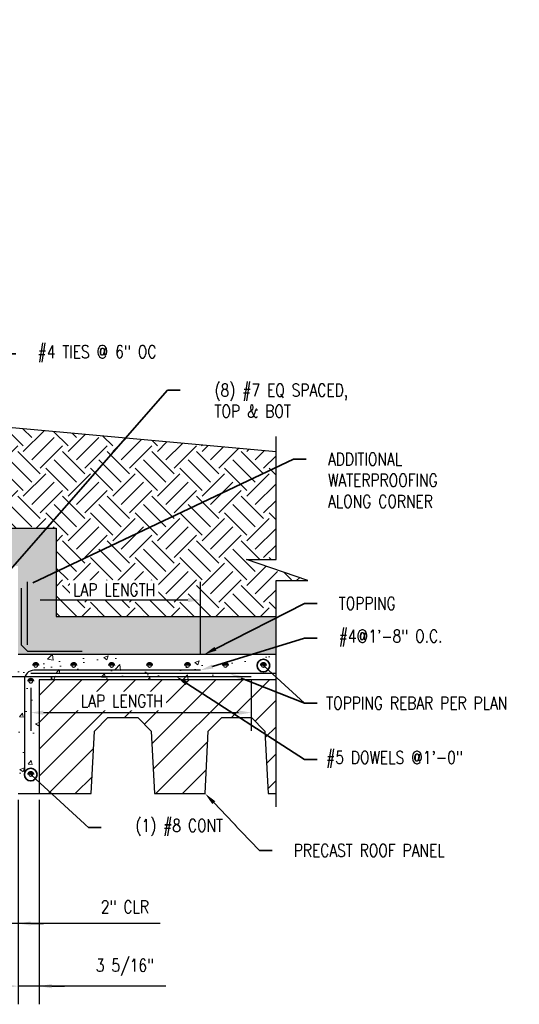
# Model space of a CAD drawing. Header units: inches. Extents: x -807 to 1010, y -1035 to -30.
# Tile 43 of 56: x 247 to 326, y -186 to -30. Entities that reach past the tile are written whole.
import ezdxf
from ezdxf import colors
from ezdxf.entities.mleader import LeaderData, LeaderLine
from ezdxf.math import Vec2, Vec3

# ---------------------------------------------------------------- set-up
doc = ezdxf.new("R2010")
doc.units = ezdxf.units.IN
doc.header["$MEASUREMENT"] = 0
doc.header["$PDMODE"] = 2
doc.layers.get('Defpoints').update_dxf_attribs({"color": 243})
doc.layers.add('A-WALL-PATT', color=9, linetype='Continuous', lineweight=18, true_color=0x808080)
for name, color, linetype in [('S-ANNO-DIMS', 1, 'Continuous'), ('S-ANNO-PATT', 8, 'Continuous'), ('S-DETL-HVY', 4, 'Continuous'), ('S-DETL-MEDM', 3, 'Continuous')]:
    doc.layers.add(name, color=color, linetype=linetype)
doc.layers.add('S-ANNO-NOTE', color=2, linetype='Continuous', lineweight=35)
doc.styles.add('Annotative', font='romans.shx', dxfattribs={"width": 0.8, "height": 0.125})
doc.dimstyles.new('Annotative', dxfattribs={"dimscale": 0, "dimtxt": 0.125, "dimasz": 0.125, "dimexe": 0.179688, "dimexo": 0.0625, "dimgap": 0.09, "dimtad": 1, "dimdec": 3, "dimzin": 3, "dimdsep": 46, "dimlunit": 4, "dimtxsty": 'Annotative', "dimcen": 0.09, "dimclrd": 1, "dimclre": 1, "dimclrt": 2, "dimazin": 2, "dimtfac": 1, "dimtdec": 3, "dimtmove": 1, "dimatfit": 3, "dimfxl": 1, "dimtfill": 1, "dimfrac": 2, "dimtolj": 1, "dimtzin": 0, "dimarcsym": 0})

# ---------------------------------------------------------------- blocks, each defined once
blk = doc.blocks.new('_Origin')
at = {"color": 0, "linetype": 'ByBlock', "lineweight": -2}
blk.add_line((0, 0), (-1, 0), dxfattribs=at)
blk.add_circle((0, 0), 0.5, dxfattribs=at)
blk = doc.blocks.new('*D85')
at = {"layer": 'Defpoints', "color": 0, "transparency": 16777216}
for p in [(246.39, -152.86), (249.7, -152.86), (246.39, -183.35)]:
    blk.add_point(p, dxfattribs=at)
at = {"layer": 'S-ANNO-DIMS', "color": 1, "lineweight": -2, "transparency": 16777216}
for p, q in [((246.39, -153.86), (246.39, -186.23)), ((249.7, -153.86), (249.7, -186.23)), ((244.39, -183.35), (242.39, -183.35)), ((249.7, -183.35), (246.39, -183.35)), ((249.7, -183.35), (246.39, -183.35)), ((269.74, -183.35), (249.7, -183.35)), ((251.7, -183.35), (253.7, -183.35))]:
    blk.add_line(p, q, dxfattribs=at)
at = {"layer": 'S-ANNO-DIMS', "color": 1, "transparency": 16777216}
for points in [[(244.39, -183.02), (244.39, -183.69), (246.39, -183.35)], [(251.7, -183.02), (251.7, -183.69), (249.7, -183.35)]]:
    blk.add_solid(points, dxfattribs=at)
at = {"layer": 'S-ANNO-DIMS', "color": 2, "transparency": 16777216, "insert": (263.28, -180.39), "char_height": 2, "attachment_point": 5, "style": 'Annotative', "bg_fill": 3, "box_fill_scale": 1.25, "bg_fill_color": 256, "bg_fill_true_color": 13158600, "bg_fill_transparency": 0}
blk.add_mtext('\\A1;3 5/16"', dxfattribs=at)
blk = doc.blocks.new('*D83')
at = {"layer": 'Defpoints', "color": 0, "transparency": 16777216}
for p in [(247.89, -122.26), (247.89, -130.36), (275.25, -131.86)]:
    blk.add_point(p, dxfattribs=at)
at = {"layer": 'S-ANNO-DIMS', "color": 1, "lineweight": -2, "transparency": 16777216}
for p, q in [((247.89, -129.36), (247.89, -119.39)), ((275.25, -130.86), (275.25, -119.39)), ((273.25, -122.26), (249.89, -122.26))]:
    blk.add_line(p, q, dxfattribs=at)
at = {"layer": 'S-ANNO-DIMS', "color": 1, "transparency": 16777216}
for points in [[(249.89, -121.93), (249.89, -122.59), (247.89, -122.26)], [(273.25, -121.93), (273.25, -122.59), (275.25, -122.26)]]:
    blk.add_solid(points, dxfattribs=at)
at = {"layer": 'S-ANNO-DIMS', "color": 2, "transparency": 16777216, "insert": (261.57, -120.62), "char_height": 2, "attachment_point": 5, "style": 'Annotative', "bg_fill": 3, "box_fill_scale": 1.25, "bg_fill_color": 256, "bg_fill_true_color": 13158600, "bg_fill_transparency": 0}
blk.add_mtext('\\A1;LAP LENGTH', dxfattribs=at)
blk = doc.blocks.new('*D80')
at = {"layer": 'Defpoints', "color": 0, "transparency": 16777216}
for p in [(283.27, -133.86), (248.39, -135.12), (283.27, -140.07)]:
    blk.add_point(p, dxfattribs=at)
at = {"layer": 'S-ANNO-DIMS', "color": 1, "lineweight": -2, "transparency": 16777216}
for p, q in [((283.27, -134.86), (283.27, -142.94)), ((248.39, -136.12), (248.39, -142.94)), ((250.39, -140.07), (281.27, -140.07))]:
    blk.add_line(p, q, dxfattribs=at)
at = {"layer": 'S-ANNO-DIMS', "color": 1, "transparency": 16777216}
for points in [[(250.39, -139.73), (250.39, -140.4), (248.39, -140.07)], [(281.27, -139.73), (281.27, -140.4), (283.27, -140.07)]]:
    blk.add_solid(points, dxfattribs=at)
at = {"layer": 'S-ANNO-DIMS', "color": 2, "transparency": 16777216, "insert": (262.79, -138.23), "char_height": 2, "attachment_point": 5, "style": 'Annotative', "bg_fill": 3, "box_fill_scale": 1.25, "bg_fill_color": 256, "bg_fill_true_color": 13158600, "bg_fill_transparency": 0}
blk.add_mtext('\\A1;LAP LENGTH', dxfattribs=at)
blk = doc.blocks.new('*D81')
at = {"layer": 'Defpoints', "color": 0, "transparency": 16777216}
for p in [(244.39, -148.98), (246.39, -152.86), (244.39, -173.44)]:
    blk.add_point(p, dxfattribs=at)
at = {"layer": 'S-ANNO-DIMS', "color": 1, "lineweight": -2, "transparency": 16777216}
for p, q in [((244.39, -149.98), (244.39, -176.31)), ((246.39, -153.86), (246.39, -176.31)), ((242.39, -173.44), (240.39, -173.44)), ((246.39, -173.44), (244.39, -173.44)), ((246.39, -173.44), (244.39, -173.44)), ((268.83, -173.44), (246.39, -173.44)), ((248.39, -173.44), (250.39, -173.44))]:
    blk.add_line(p, q, dxfattribs=at)
at = {"layer": 'S-ANNO-DIMS', "color": 1, "transparency": 16777216}
for points in [[(242.39, -173.11), (242.39, -173.77), (244.39, -173.44)], [(248.39, -173.11), (248.39, -173.77), (246.39, -173.44)]]:
    blk.add_solid(points, dxfattribs=at)
at = {"layer": 'S-ANNO-DIMS', "color": 2, "transparency": 16777216, "insert": (263.28, -170.81), "char_height": 2, "attachment_point": 5, "style": 'Annotative', "bg_fill": 3, "box_fill_scale": 1.25, "bg_fill_color": 256, "bg_fill_true_color": 13158600, "bg_fill_transparency": 0}
blk.add_mtext('\\A1;2" CLR', dxfattribs=at)

msp = doc.modelspace()

# ---------------------------------------------------------------- hatches: boundary and pattern name
at = {"layer": 'S-ANNO-PATT'}
h = msp.add_hatch(dxfattribs=at)
h.set_pattern_fill('EARTH', color=256, scale=20, angle=45)
h.set_pattern_definition([(45, (108.4375, 131.9413), (0, 7.07107), [5, -5]), (45, (107.1116, 133.267), (0, 7.07107), [5, -5]), (45, (105.786, 134.593), (0, 7.07107), [5, -5]), (135, (105.786, 135.477), (-7.07107, 4e-16), [5, -5]), (135, (107.1116, 136.8027), (-7.07107, 4e-16), [5, -5]), (135, (108.4375, 138.1285), (-7.07107, 4e-16), [5, -5])])
h.paths.add_polyline_path([(287.1834, -98.82354), (214.38962, -92.1281), (214.38962, -110.86392), (252.38962, -110.86392), (252.38962, -124.86392), (287.1834, -124.86392), (287.1834, -119.17756), (292.20305, -119.17756), (282.48591, -115.82938), (287.1834, -115.82938)])
h = msp.add_hatch(dxfattribs=at)
h.set_pattern_fill('AR-SAND', color=256, scale=0.5)
h.set_pattern_definition([(37.5, (108.4375, 131.9413), (-0.0314967, 0.9634119), [0, -0.76, 0, -0.85, 0, -0.8125]), (7.5, (108.4375, 131.9413), (0.8848884, 1.411073), [0, -0.41, 0, -0.685, 0, -0.2625]), (327.5, (107.8225, 131.9413), (1.557071, 0.0028295), [0, -0.25, 0, -0.9, 0, -1.175]), (317.5, (107.8225, 131.9413), (1.5030633, 0.438838), [0, -0.125, 0, -0.59, 0, -0.675])])
h.paths.add_polyline_path([(252.38962, -110.86392), (214.38962, -110.86392), (214.38962, -116.86392), (246.38962, -116.86392), (246.38962, -130.86392), (287.1834, -130.86392), (287.1834, -124.86392), (252.38962, -124.86392)])
at = {"layer": 'S-DETL-MEDM'}
h = msp.add_hatch(color=256, dxfattribs=at)
h.dxf.hatch_style = 1
h.paths.add_polyline_path([(279.5584, -132.61392, 1), (278.8084, -132.61392, 1)])
h = msp.add_hatch(color=256, dxfattribs=at)
h.dxf.hatch_style = 1
h.paths.add_polyline_path([(285.5584, -132.61392, 1), (284.8084, -132.61392, 1)])
h = msp.add_hatch(color=256, dxfattribs=at)
h.dxf.hatch_style = 1
h.paths.add_polyline_path([(248.76462, -135.1184, 1), (248.01462, -135.1184, 1)])

# ---------------------------------------------------------------- linework, layer by layer
at = {"layer": 'S-ANNO-PATT'}
msp.add_lwpolyline([(214.38962, -110.86392), (252.38962, -110.86392), (252.38962, -124.86392), (287.1834, -124.86392)], dxfattribs=at)
at = {"layer": 'S-DETL-HVY'}
for p, q in [((287.1834, -98.82354), (214.38962, -92.1281)), ((287.1834, -130.86392), (246.38962, -130.86392)), ((287.1834, -134.86392), (249.70212, -134.86392))]:
    msp.add_line(p, q, dxfattribs=at)
msp.add_lwpolyline([(246.88962, -120.36392), (246.88962, -129.36392), (247.88962, -130.36392), (256.51462, -130.36392)], dxfattribs=at)
at = {"layer": 'S-DETL-MEDM'}
for p, q in [((287.1834, -133.86392), (248.38962, -133.86392)), ((275.24741, -133.36392), (248.88962, -133.36392))]:
    msp.add_line(p, q, dxfattribs=at)
msp.add_lwpolyline([(228.28977, -125.70846), (228.28977, -132.48892, 0.414213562), (230.16477, -134.36392), (283.26932, -134.36392)], format="xyb", dxfattribs=at)
at = {"layer": 'S-DETL-MEDM', "const_width": 0.75}
for points in [[(279.3709, -132.61392, 1), (278.9959, -132.61392)], [(285.3709, -132.61392, 1), (284.9959, -132.61392)], [(248.57712, -135.1184, 1), (248.20212, -135.1184)]]:
    msp.add_lwpolyline(points, format="xyb", dxfattribs=at)
at = {"layer": 'S-DETL-MEDM'}
msp.add_arc((248.88962, -134.86392), 1.5, 90, 180, dxfattribs=at)

# ---------------------------------------------------------------- leaders
at = {"layer": 'S-ANNO-NOTE', "lineweight": -3}
ml = msp.add_multileader_mtext('Standard', dxfattribs=at)
ml.set_content('\\A1;RETAINING WALL', color=256, style='Annotative')
ml.set_leader_properties(color=1, linetype='ByLayer', lineweight=-1)
ml.build(insert=Vec2(0, 0))
ml.multileader.update_dxf_attribs({"text_right_attachment_type": 3, "dogleg_length": 0.125, "arrow_head_size": 2, "scale": 16})
ctx = ml.context
ctx.base_point, ctx.scale, ctx.char_height, ctx.arrow_head_size, ctx.landing_gap_size, ctx.plane_origin = Vec3(-125.30674, -31.44754), 16, 2, 2, 1.44, Vec3(-108.34813, 4.88075)
ctx.right_attachment = 3
notes = []
notes.append((ctx, [(1, (1, 1, 0), (-99.85499, -31.44754), (-1, 0), 3.7527, [(1, [(-91.4459, -47.04207)], 0, [])])]))
ctx.mtext.insert, ctx.mtext.width, ctx.mtext.flow_direction = Vec3(-123.86674, -30.44754), 43.038049, 5
ml = msp.add_multileader_mtext('Standard', dxfattribs=at)
ml.set_content('\\A1;RETAINING WALL', color=256, style='Annotative')
ml.set_leader_properties(color=1, linetype='ByLayer', lineweight=-1)
ml.build(insert=Vec2(0, 0))
ml.multileader.update_dxf_attribs({"text_right_attachment_type": 3, "dogleg_length": 0.125, "arrow_head_size": 2, "scale": 16})
ctx = ml.context
ctx.base_point, ctx.scale, ctx.char_height, ctx.arrow_head_size, ctx.landing_gap_size, ctx.plane_origin = Vec3(21.56638, -31.44754), 16, 2, 2, 1.44, Vec3(38.52499, 4.88075)
ctx.right_attachment = 3
notes.append((ctx, [(1, (1, 1, 0), (47.01813, -31.44754), (-1, 0), 3.7527, [(1, [(55.42723, -47.04207)], 0, [])])]))
ctx.mtext.insert, ctx.mtext.width, ctx.mtext.flow_direction = Vec3(23.00638, -30.44754), 43.038049, 5
ml = msp.add_multileader_mtext('Standard', dxfattribs=at)
ml.set_content('\\A1;RETAINING WALL REINFORCING ', color=256, style='Annotative')
ml.set_leader_properties(color=1, linetype='ByLayer', lineweight=-1)
ml.build(insert=Vec2(0, 0))
ml.multileader.update_dxf_attribs({"text_right_attachment_type": 3, "dogleg_length": 0.125, "arrow_head_size": 2, "scale": 16})
ctx = ml.context
ctx.base_point, ctx.scale, ctx.char_height, ctx.arrow_head_size, ctx.landing_gap_size, ctx.plane_origin = Vec3(-142.0396, -41.00958), 16, 2, 2, 1.44, Vec3(-113.63442, -0.26307)
ctx.right_attachment = 3
notes.append((ctx, [(1, (1, 1, 0), (-99.85499, -41.00958), (-1, 0), 3.57127, [(1, [(-88.39756, -54.06629)], 0, [])])]))
ctx.mtext.insert, ctx.mtext.width, ctx.mtext.flow_direction = Vec3(-140.5996, -40.00958), 37.6311591, 5
ml = msp.add_multileader_mtext('Standard', dxfattribs=at)
ml.set_content('\\A1;RETAINING WALL REINFORCING ', color=256, style='Annotative')
ml.set_leader_properties(color=1, linetype='ByLayer', lineweight=-1)
ml.build(insert=Vec2(0, 0))
ml.multileader.update_dxf_attribs({"text_right_attachment_type": 3, "dogleg_length": 0.125, "arrow_head_size": 2, "scale": 16})
ctx = ml.context
ctx.base_point, ctx.scale, ctx.char_height, ctx.arrow_head_size, ctx.landing_gap_size, ctx.plane_origin = Vec3(-3.1864, -41.25808), 16, 2, 2, 1.44, Vec3(33.2387, -0.26307)
ctx.right_attachment = 3
notes.append((ctx, [(1, (1, 1, 0), (38.9982, -41.25808), (-1, 0), 3.57127, [(1, [(58.47557, -54.06629)], 0, [])])]))
ctx.mtext.insert, ctx.mtext.width, ctx.mtext.flow_direction = Vec3(-1.7464, -40.25808), 37.6311591, 5
ml = msp.add_multileader_mtext('Standard', dxfattribs=at)
ml.set_content('\\A1;2" X 6" KEY ', color=256, style='Annotative')
ml.set_leader_properties(color=1, linetype='ByLayer', lineweight=-1)
ml.build(insert=Vec2(0, 0))
ml.multileader.update_dxf_attribs({"text_right_attachment_type": 3, "dogleg_length": 0.125, "arrow_head_size": 2, "scale": 16})
ctx = ml.context
ctx.base_point, ctx.scale, ctx.char_height, ctx.arrow_head_size, ctx.landing_gap_size, ctx.plane_origin = Vec3(-112.23425, -57.13639), 16, 2, 2, 1.44, Vec3(-77.00844, -14.32775)
ctx.right_attachment = 3
notes.append((ctx, [(1, (1, 1, 0), (-91.7352, -57.51734), (-1, 0), 2, [(1, [(-82.4459, -62.70103)], 0, [])])]))
ctx.mtext.insert, ctx.mtext.width, ctx.mtext.flow_direction = Vec3(-110.79425, -56.13639), 43.038049, 5
ml = msp.add_multileader_mtext('Standard', dxfattribs=at)
ml.set_content('\\A1;2" X 6" KEY ', color=256, style='Annotative')
ml.set_leader_properties(color=1, linetype='ByLayer', lineweight=-1)
ml.build(insert=Vec2(0, 0))
ml.multileader.update_dxf_attribs({"text_right_attachment_type": 3, "dogleg_length": 0.125, "arrow_head_size": 2, "scale": 16})
ctx = ml.context
ctx.base_point, ctx.scale, ctx.char_height, ctx.arrow_head_size, ctx.landing_gap_size, ctx.plane_origin = Vec3(34.63888, -57.13639), 16, 2, 2, 1.44, Vec3(69.86469, -14.32775)
ctx.right_attachment = 3
notes.append((ctx, [(1, (1, 1, 0), (55.13792, -57.51734), (-1, 0), 2, [(1, [(64.42723, -62.70103)], 0, [])])]))
ctx.mtext.insert, ctx.mtext.width, ctx.mtext.flow_direction = Vec3(36.07888, -56.13639), 43.038049, 5
ml = msp.add_multileader_mtext('Standard', dxfattribs=at)
ml.set_content('\\A1;PL 1/2 X 13" X CONT W/ (2) 7/8" DIA X 5 1/2" HEADED STUDS @ 12" OC', color=256, style='Annotative')
ml.set_leader_properties(color=1, linetype='ByLayer', lineweight=-1)
ml.build(insert=Vec2(0, 0))
ml.multileader.update_dxf_attribs({"text_right_attachment_type": 3, "dogleg_length": 0.125, "arrow_head_size": 2, "scale": 16})
ctx = ml.context
ctx.base_point, ctx.scale, ctx.char_height, ctx.arrow_head_size, ctx.landing_gap_size, ctx.plane_origin = Vec3(123.42134, -71.06036), 16, 2, 2, 1.44, Vec3(96.15633, -31.48472)
ctx.right_attachment = 3
notes.append((ctx, [(0, (1, 1, 0), (121.42134, -71.06036), (1, 0), 2, [(1, [(97.42723, -94.05036)], 0, [])])]))
ctx.mtext.insert, ctx.mtext.width, ctx.mtext.flow_direction = Vec3(124.86134, -70.06036), 43.038049, 5
ml = msp.add_multileader_mtext('Standard', dxfattribs=at)
ml.set_content('\\A1;PL 1/2 X 13" X CONT W/ (2) 7/8" DIA X 5 1/2" HEADED STUDS @ 12" OC', color=256, style='Annotative')
ml.set_leader_properties(color=1, linetype='ByLayer', lineweight=-1)
ml.build(insert=Vec2(0, 0))
ml.multileader.update_dxf_attribs({"text_right_attachment_type": 3, "dogleg_length": 0.125, "arrow_head_size": 2, "scale": 16})
ctx = ml.context
ctx.base_point, ctx.scale, ctx.char_height, ctx.arrow_head_size, ctx.landing_gap_size, ctx.plane_origin = Vec3(-24.0865, -73.02747), 16, 2, 2, 1.44, Vec3(-50.7168, -31.48472)
ctx.right_attachment = 3
notes.append((ctx, [(0, (1, 1, 0), (-26.0865, -73.02747), (1, 0), 2, [(1, [(-49.4459, -94.05036)], 0, [])])]))
ctx.mtext.insert, ctx.mtext.width, ctx.mtext.flow_direction = Vec3(-22.6465, -72.02747), 43.038049, 5
ml = msp.add_multileader_mtext('Standard', dxfattribs=at)
ml.set_content('\\pxi-3,l4,t4;#4 TIES @ 6" OC', color=256, style='Annotative')
ml.set_leader_properties(color=1, linetype='ByLayer', lineweight=-1)
ml.build(insert=Vec2(0, 0))
ml.multileader.update_dxf_attribs({"text_right_attachment_type": 3, "dogleg_length": 0.125, "arrow_head_size": 2, "scale": 16})
ctx = ml.context
ctx.base_point, ctx.scale, ctx.char_height, ctx.arrow_head_size, ctx.landing_gap_size, ctx.plane_origin = Vec3(246.03334, -83.2839), 16, 2, 2, 1.44, Vec3(219.92316, -149.99819)
ctx.right_attachment = 3
notes.append((ctx, [(0, (1, 1, 0), (244.03334, -83.2839), (1, 0), 2, [(0, [(236.43031, -118.36392), (233.86826, -118.89837)], 0, [])])]))
ctx.mtext.insert, ctx.mtext.flow_direction = Vec3(247.47334, -81.95057), 5
ml = msp.add_multileader_mtext('Standard', dxfattribs=at)
ml.set_content('\\pxi-3,l5,t5;(8) #7 EQ SPACED, \\PTOP & BOT', color=256, style='Annotative')
ml.set_leader_properties(color=1, linetype='ByLayer', lineweight=-1)
ml.set_arrow_properties(name='ORIGIN')
ml.build(insert=Vec2(0, 0))
ml.multileader.update_dxf_attribs({"text_right_attachment_type": 3, "dogleg_length": 0.125, "arrow_head_size": 2, "scale": 16})
ctx = ml.context
ctx.base_point, ctx.scale, ctx.char_height, ctx.arrow_head_size, ctx.landing_gap_size, ctx.plane_origin = Vec3(272.01306, -89.04128), 16, 2, 2, 1.44, Vec3(219.92316, -155.68125)
ctx.right_attachment = 3
notes.append((ctx, [(0, (1, 1, 0), (270.01306, -89.04128), (1, 0), 2, [(0, [(243.43191, -119.37909)], 0, [])])]))
ctx.mtext.insert, ctx.mtext.flow_direction = Vec3(273.45306, -88.04128), 5
ml = msp.add_multileader_mtext('Standard', dxfattribs=at)
ml.set_content('\\pxi-3,l4,t4;ADDITIONAL\\PWATERPROOFING\\PALONG CORNER', color=256, style='Annotative')
ml.set_leader_properties(color=1, linetype='ByLayer', lineweight=-1)
ml.build(insert=Vec2(0, 0))
ml.multileader.update_dxf_attribs({"text_right_attachment_type": 3, "dogleg_length": 0.125, "arrow_head_size": 2, "scale": 16})
ctx = ml.context
ctx.base_point, ctx.scale, ctx.char_height, ctx.arrow_head_size, ctx.landing_gap_size, ctx.plane_origin = Vec3(291.95821, -99.96675), 16, 2, 2, 1.44, Vec3(269.12675, -153.16502)
ctx.right_attachment = 3
notes.append((ctx, [(0, (1, 1, 0), (289.95821, -99.96675), (1, 0), 2, [(0, [(246.88962, -120.36392)], 0, [])])]))
ctx.mtext.insert, ctx.mtext.flow_direction = Vec3(293.39821, -98.96675), 5
ml = msp.add_multileader_mtext('Standard', dxfattribs=at)
ml.set_content('\\pxi-3,l4,t4;TOPPING', color=256, style='Annotative')
ml.set_leader_properties(color=1, linetype='ByLayer', lineweight=-1)
ml.build(insert=Vec2(0, 0))
ml.multileader.update_dxf_attribs({"text_right_attachment_type": 3, "dogleg_length": 0.125, "arrow_head_size": 2, "scale": 16})
ctx = ml.context
ctx.base_point, ctx.scale, ctx.char_height, ctx.arrow_head_size, ctx.landing_gap_size, ctx.plane_origin = Vec3(293.67054, -122.78), 16, 2, 2, 1.44, Vec3(270.83908, -175.97827)
ctx.right_attachment = 3
notes.append((ctx, [(0, (1, 1, 0), (291.67054, -122.78), (1, 0), 2, [(0, [(275.81766, -130.86392)], 0, [])])]))
ctx.mtext.insert, ctx.mtext.flow_direction = Vec3(295.11054, -121.78), 5
ml = msp.add_multileader_mtext('Standard', dxfattribs=at)
ml.set_content('\\pxi-3,l4,t4;#4@1\'-8" O.C.', color=256, style='Annotative')
ml.set_leader_properties(color=1, linetype='ByLayer', lineweight=-1)
ml.build(insert=Vec2(0, 0))
ml.multileader.update_dxf_attribs({"text_right_attachment_type": 3, "dogleg_length": 0.125, "arrow_head_size": 2, "scale": 16})
ctx = ml.context
ctx.base_point, ctx.scale, ctx.char_height, ctx.arrow_head_size, ctx.landing_gap_size, ctx.plane_origin = Vec3(293.67054, -128.2932), 16, 2, 2, 1.44, Vec3(270.83908, -181.49147)
ctx.right_attachment = 3
notes.append((ctx, [(0, (1, 1, 0), (291.67054, -128.2932), (1, 0), 2, [(0, [(275.24741, -133.36392)], 0, [])])]))
ctx.mtext.insert, ctx.mtext.flow_direction = Vec3(295.11054, -126.95987), 5
ml = msp.add_multileader_mtext('Standard', dxfattribs=at)
ml.set_content('\\pxi-3,l4,t4; ', color=256, style='Annotative')
ml.set_leader_properties(color=1, linetype='ByLayer', lineweight=-1)
ml.set_arrow_properties(name='ORIGIN')
ml.build(insert=Vec2(0, 0))
ml.multileader.update_dxf_attribs({"text_right_attachment_type": 3, "dogleg_length": 0.125, "arrow_head_size": 2, "scale": 16})
ctx = ml.context
ctx.base_point, ctx.scale, ctx.char_height, ctx.arrow_head_size, ctx.landing_gap_size, ctx.plane_origin = Vec3(293.67054, -138.55916), 16, 2, 2, 1.44, Vec3(270.83908, -191.20125)
ctx.right_attachment = 3
notes.append((ctx, [(0, (1, 1, 0), (291.67054, -138.55916), (1, 0), 2, [(0, [(285.1834, -132.61392)], 0, [])])]))
ctx.mtext.insert, ctx.mtext.flow_direction = Vec3(295.11054, -137.55916), 5
ml = msp.add_multileader_mtext('Standard', dxfattribs=at)
ml.set_content('TOPPING REBAR PER PLAN', color=256, style='Annotative')
ml.set_leader_properties(color=1, linetype='ByLayer', lineweight=-1)
ml.build(insert=Vec2(0, 0))
ml.multileader.update_dxf_attribs({"text_right_attachment_type": 3, "dogleg_length": 0.125, "arrow_head_size": 2, "scale": 16})
ctx = ml.context
ctx.base_point, ctx.scale, ctx.char_height, ctx.arrow_head_size, ctx.landing_gap_size, ctx.plane_origin = Vec3(293.67054, -138.55916), 16, 2, 2, 1.44, Vec3(270.83908, -191.75743)
ctx.right_attachment = 3
notes.append((ctx, [(0, (1, 1, 0), (291.67054, -138.55916), (1, 0), 2, [(0, [(279.81794, -133.86392)], 0, [])])]))
ctx.mtext.insert, ctx.mtext.width, ctx.mtext.flow_direction = Vec3(295.11054, -137.55916), 23.8487403, 5
ml = msp.add_multileader_mtext('Standard', dxfattribs=at)
ml.set_content('\\pxi-3,l4,t4;3/4"x3-1/2" KEYWAY\\PIN CONCRETE HEADER BEAM, CONT.', color=256, style='Annotative')
ml.set_leader_properties(color=1, linetype='ByLayer', lineweight=-1)
ml.build(insert=Vec2(0, 0))
ml.multileader.update_dxf_attribs({"text_right_attachment_type": 3, "dogleg_length": 0.125, "arrow_head_size": 2, "scale": 16})
ctx = ml.context
ctx.base_point, ctx.scale, ctx.char_height, ctx.arrow_head_size, ctx.landing_gap_size, ctx.plane_origin = Vec3(475.00528, -159.09733), 16, 2, 2, 1.44, Vec3(556.85205, -215.06656)
ctx.right_attachment, ctx.text_align_type = 3, 2
notes.append((ctx, [(0, (1, 1, 0), (506.55194, -166.14495), (-1, 0), 2, [(0, [(551.02024, -141.86392)], 0, [])])]))
ctx.mtext.insert, ctx.mtext.width, ctx.mtext.alignment, ctx.mtext.flow_direction = Vec3(503.11194, -157.90685), 31.6606774, 3, 5
ctx.mtext.has_bg_fill, ctx.mtext.bg_color, ctx.mtext.bg_scale_factor, ctx.mtext.bg_transparency, ctx.mtext.use_window_bg_color = 1, -1073741824, 1, 0, 1
for ctx, leaders in notes:
    for number, flags, end, landing, length, lines in leaders:
        leader = LeaderData()
        leader.index, (leader.has_last_leader_line, leader.has_dogleg_vector, leader.attachment_direction) = number, flags
        leader.last_leader_point, leader.dogleg_vector, leader.dogleg_length = Vec3(end), Vec3(landing), length
        for number, points, colour, breaks in lines:
            line = LeaderLine()
            line.index, line.vertices, line.color, line.breaks = number, Vec3.list(points), colors.encode_raw_color(colour), breaks
            leader.lines.append(line)
        ctx.leaders.append(leader)

# ---------------------------------------------------------------- next in the draw order: hatches: boundary and pattern name
at = {"layer": 'A-WALL-PATT'}
h = msp.add_hatch(dxfattribs=at)
h.set_pattern_fill('AR-CONC', color=8, style=0)
h.set_pattern_definition([(50, (-142.578, -173.28), (7.1726, -0.62752), [0.75, -8.25]), (355, (-142.578, -173.28), (-1.38751, 7.52192), [0.6, -6.6]), (100.4514, (-141.98, -173.3325), (5.78509, 6.8944), [0.6374, -7.01142]), (46.1842, (-142.578, -171.28), (10.67241, -1.6552), [1.125, -12.375]), (96.6356, (-141.689, -171.418), (9.34662, 9.74119), [0.9561, -10.51714]), (351.1842, (-142.578, -171.28), (9.34662, 9.7412), [0.9, -9.9]), (21, (-141.578, -171.78), (5.96907, -4.02619), [0.75, -8.25]), (326, (-141.578, -171.78), (2.43315, 7.2515), [0.6, -6.6]), (71.4514, (-141.0806, -172.116), (8.40222, 3.22531), [0.6374, -7.01142]), (37.5, (-142.578, -173.2802), (0.121599, 3.328939), [0, -6.52, 0, -6.7, 0, -6.625]), (7.5, (-142.578, -173.2802), (2.630695, 3.944117), [0, -3.82, 0, -6.37, 0, -2.525]), (327.5, (-144.808, -173.2802), (5.338224, -0.225549), [0, -2.5, 0, -7.8, 0, -10.35]), (317.5, (-145.808, -173.28), (5.83186, 1.00105), [0, -3.25, 0, -5.18, 0, -7.35])])
h.paths.add_polyline_path([(249.70212, -134.86392), (287.1834, -134.86392), (287.1834, -130.86392), (246.38962, -130.86392), (246.38962, -152.86392), (249.70212, -152.86392)])
h = msp.add_hatch(dxfattribs=at)
h.set_pattern_fill('ANSI31', color=8, scale=24, style=0)
h.set_pattern_definition([(45, (-142.578, -173.2802), (-2.12132, 2.12132), [])])
h.paths.add_polyline_path([(287.1834, -134.86392), (249.70212, -134.86392), (249.70212, -152.86392), (257.95212, -152.86392), (258.47025, -142.97743), (260.58376, -140.86392), (265.32048, -140.86392), (267.43399, -142.97743), (267.95212, -152.86392), (275.95212, -152.86392), (276.47025, -142.97743), (278.58376, -140.86392), (283.32048, -140.86392), (285.43399, -142.97743), (285.95212, -152.86392), (287.1834, -152.86392)])

# ---------------------------------------------------------------- next in the draw order: linework, layer by layer
at = {"layer": 'S-DETL-HVY'}
for p, q in [((249.70212, -134.86392), (249.70212, -152.86392)), ((246.38962, -152.86392), (257.95212, -152.86392)), ((267.95212, -152.86392), (275.95212, -152.86392)), ((285.95212, -152.86392), (287.1834, -152.86392))]:
    msp.add_line(p, q, dxfattribs=at)
for points in [[(287.1834, -154.97175), (287.1834, -119.17756), (292.20305, -119.17756), (282.48591, -115.82938), (287.1834, -115.82938), (287.1834, -96.36634)], [(257.95212, -152.86392), (258.47025, -142.97743), (260.58376, -140.86392), (265.32048, -140.86392), (267.43399, -142.97743), (267.95212, -152.86392)], [(275.95212, -152.86392), (276.47025, -142.97743), (278.58376, -140.86392), (283.32048, -140.86392), (285.43399, -142.97743), (285.95212, -152.86392)]]:
    msp.add_lwpolyline(points, dxfattribs=at)
at = {"layer": 'S-DETL-MEDM'}
msp.add_line((247.38962, -134.86392), (247.38962, -149.86392), dxfattribs=at)
msp.add_arc((248.38962, -149.86392), 1, 180, 330, dxfattribs=at)

# ---------------------------------------------------------------- next in the draw order: leaders
at = {"layer": 'S-ANNO-NOTE', "lineweight": -3}
ml = msp.add_multileader_mtext('Standard', dxfattribs=at)
ml.set_content('#5 DOWELS @1\'-0"', color=256, style='Annotative')
ml.set_leader_properties(color=1, linetype='ByLayer', lineweight=-1)
ml.build(insert=Vec2(0, 0))
ml.multileader.update_dxf_attribs({"text_right_attachment_type": 3, "dogleg_length": 0.125, "arrow_head_size": 2, "scale": 16})
ctx = ml.context
ctx.base_point, ctx.scale, ctx.char_height, ctx.arrow_head_size, ctx.landing_gap_size, ctx.plane_origin = Vec3(293.67054, -147.48683), 16, 2, 2, 1.44, Vec3(270.83908, -200.68511)
ctx.right_attachment = 3
notes = []
notes.append((ctx, [(0, (1, 1, 0), (291.67054, -147.48683), (1, 0), 2, [(0, [(271.40138, -134.36392)], 0, [])])]))
ctx.mtext.insert, ctx.mtext.width, ctx.mtext.flow_direction = Vec3(295.11054, -146.1535), 25.5784721, 5
ml = msp.add_multileader_mtext('Standard', dxfattribs=at)
ml.set_content('\\pxi-3,l4,t4;PRECAST ROOF PANEL', color=256, style='Annotative')
ml.set_leader_properties(color=1, linetype='ByLayer', lineweight=-1)
ml.build(insert=Vec2(0, 0))
ml.multileader.update_dxf_attribs({"text_right_attachment_type": 3, "dogleg_length": 0.125, "arrow_head_size": 2, "scale": 16})
ctx = ml.context
ctx.base_point, ctx.scale, ctx.char_height, ctx.arrow_head_size, ctx.landing_gap_size, ctx.plane_origin = Vec3(286.54667, -161.86828), 16, 2, 2, 1.44, Vec3(263.71521, -215.06656)
ctx.right_attachment = 3
notes.append((ctx, [(0, (1, 1, 0), (284.54667, -161.86828), (1, 0), 2, [(0, [(275.95212, -152.86392)], 0, [])])]))
ctx.mtext.insert, ctx.mtext.flow_direction = Vec3(287.98667, -160.86828), 5
for ctx, leaders in notes:
    for number, flags, end, landing, length, lines in leaders:
        leader = LeaderData()
        leader.index, (leader.has_last_leader_line, leader.has_dogleg_vector, leader.attachment_direction) = number, flags
        leader.last_leader_point, leader.dogleg_vector, leader.dogleg_length = Vec3(end), Vec3(landing), length
        for number, points, colour, breaks in lines:
            line = LeaderLine()
            line.index, line.vertices, line.color, line.breaks = number, Vec3.list(points), colors.encode_raw_color(colour), breaks
            leader.lines.append(line)
        ctx.leaders.append(leader)

# ---------------------------------------------------------------- next in the draw order: dimensions: what is measured, and where the dimension line sits
at = {"layer": 'S-ANNO-DIMS'}
for base, p1, p2, override, picture, middle in [((247.88962, -122.26011), (275.24741, -131.86392), (247.88962, -130.36392), {"dimgap": 0.04, "dimpost": '\\X'}, '*D83', (261.56851, -122.26011)), ((283.26932, -140.06634), (248.38962, -135.1184), (283.26932, -133.86392), {"dimpost": '\\X'}, '*D80', (262.79187, -140.66781))]:
    dim = msp.add_linear_dim(base=base, p1=p1, p2=p2, text='LAP LENGTH', dimstyle='Annotative', override=override, dxfattribs=at)
    dim.commit()
    dim.dimension.update_dxf_attribs({"geometry": picture, "text_midpoint": middle, "dimtype": 160})
dim = msp.add_linear_dim(base=(246.38962, -183.35241), p1=(249.70212, -152.86392), p2=(246.38962, -152.86392), dimstyle='Annotative', override={"dimdec": 4, "dimpost": '\\X'}, dxfattribs=at)
dim.commit()
dim.dimension.update_dxf_attribs({"geometry": '*D85', "text_midpoint": (263.27585, -181.03725), "dimtype": 160})

# ---------------------------------------------------------------- next in the draw order: hatches: boundary and pattern name
at = {"layer": 'S-DETL-MEDM'}
h = msp.add_hatch(color=256, dxfattribs=at)
h.dxf.hatch_style = 1
h.paths.add_polyline_path([(249.5584, -132.61392, 1), (248.8084, -132.61392, 1)])
h = msp.add_hatch(color=256, dxfattribs=at)
h.dxf.hatch_style = 1
h.paths.add_polyline_path([(255.5584, -132.61392, 1), (254.8084, -132.61392, 1)])
h = msp.add_hatch(color=256, dxfattribs=at)
h.dxf.hatch_style = 1
h.paths.add_polyline_path([(261.5584, -132.61392, 1), (260.8084, -132.61392, 1)])
h = msp.add_hatch(color=256, dxfattribs=at)
h.dxf.hatch_style = 1
h.paths.add_polyline_path([(267.5584, -132.61392, 1), (266.8084, -132.61392, 1)])
h = msp.add_hatch(color=256, dxfattribs=at)
h.dxf.hatch_style = 1
h.paths.add_polyline_path([(273.5584, -132.61392, 1), (272.8084, -132.61392, 1)])

# ---------------------------------------------------------------- next in the draw order: linework, layer by layer
at = {"layer": 'S-DETL-MEDM', "const_width": 0.75}
for points in [[(249.3709, -132.61392, 1), (248.9959, -132.61392)], [(255.3709, -132.61392, 1), (254.9959, -132.61392)], [(261.3709, -132.61392, 1), (260.9959, -132.61392)], [(267.3709, -132.61392, 1), (266.9959, -132.61392)], [(273.3709, -132.61392, 1), (272.9959, -132.61392)]]:
    msp.add_lwpolyline(points, format="xyb", dxfattribs=at)

# ---------------------------------------------------------------- next in the draw order: leaders
at = {"layer": 'S-ANNO-NOTE', "lineweight": -3}
ml = msp.add_multileader_mtext('Standard', dxfattribs=at)
ml.set_content('\\pxi-3,l5,t5;(1) #8 CONT', color=256, style='Annotative')
ml.set_leader_properties(color=1, linetype='ByLayer', lineweight=-1)
ml.set_arrow_properties(name='ORIGIN')
ml.build(insert=Vec2(0, 0))
ml.multileader.update_dxf_attribs({"text_right_attachment_type": 3, "dogleg_length": 0.125, "arrow_head_size": 2, "scale": 16})
ctx = ml.context
ctx.base_point, ctx.scale, ctx.char_height, ctx.arrow_head_size, ctx.landing_gap_size, ctx.plane_origin = Vec3(259.51211, -158.25911), 16, 2, 2, 1.44, Vec3(219.92316, -236.67226)
ctx.right_attachment = 3
notes = []
notes.append((ctx, [(0, (1, 1, 0), (257.51211, -158.25911), (1, 0), 2, [(0, [(248.38962, -149.86392)], 0, [])])]))
ctx.mtext.insert, ctx.mtext.flow_direction = Vec3(260.95211, -156.92578), 5
for ctx, leaders in notes:
    for number, flags, end, landing, length, lines in leaders:
        leader = LeaderData()
        leader.index, (leader.has_last_leader_line, leader.has_dogleg_vector, leader.attachment_direction) = number, flags
        leader.last_leader_point, leader.dogleg_vector, leader.dogleg_length = Vec3(end), Vec3(landing), length
        for number, points, colour, breaks in lines:
            line = LeaderLine()
            line.index, line.vertices, line.color, line.breaks = number, Vec3.list(points), colors.encode_raw_color(colour), breaks
            leader.lines.append(line)
        ctx.leaders.append(leader)

# ---------------------------------------------------------------- next in the draw order: dimensions: what is measured, and where the dimension line sits
at = {"layer": 'S-ANNO-DIMS'}
dim = msp.add_linear_dim(base=(244.39158, -173.43982), p1=(246.38962, -152.86392), p2=(244.39158, -148.98392), text='<> CLR', dimstyle='Annotative', override={"dimpost": '\\X'}, dxfattribs=at)
dim.commit()
dim.dimension.update_dxf_attribs({"geometry": '*D81', "text_midpoint": (263.27585, -171.30943), "dimtype": 160})

# ---------------------------------------------------------------- next in the draw order: hatches: boundary and pattern name
at = {"layer": 'S-DETL-MEDM'}
h = msp.add_hatch(color=256, dxfattribs=at)
h.dxf.hatch_style = 1
h.paths.add_polyline_path([(248.76462, -149.86392, 1), (248.01462, -149.86392, 1)])

# ---------------------------------------------------------------- next in the draw order: linework, layer by layer
at = {"layer": 'S-DETL-MEDM', "const_width": 0.75}
msp.add_lwpolyline([(248.57712, -149.86392, 1), (248.20212, -149.86392)], format="xyb", dxfattribs=at)

doc.saveas('drawing.dxf')
